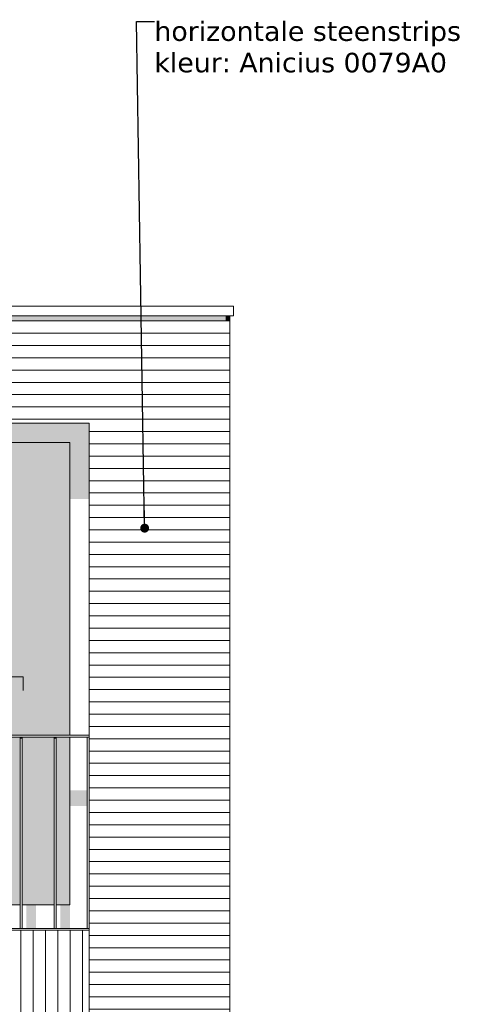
# Model space of a CAD drawing. Header units: millimetres. Extents: x -25778 to 132920, y -21930 to 17454.
# Tile 8 of 26: x 77529 to 79772, y -14570 to -9522. Entities that reach past the tile are written whole.
import ezdxf

# ---------------------------------------------------------------- set-up
doc = ezdxf.new("R2010")
doc.units = ezdxf.units.MM
doc.header["$MEASUREMENT"] = 0
for name, color, linetype in [('34 Balustrades', 7, 'Continuous'), ('34 Balustrades 2D arcering', 7, 'Continuous'), ('New_ Deuren', 7, 'Continuous'), ('New_21 Buitenwanden', 7, 'Continuous'), ('New_21 Buitenwanden 2D arcering', 7, 'Continuous'), ('New_21 Buitenwanden Afdek-arcering', 7, 'Continuous'), ('New_47 Dakafwerking', 7, 'Continuous'), ('Tekst_dim 1_ 100 .DO', 7, 'Continuous')]:
    doc.layers.add(name, color=color, linetype=linetype)
doc.styles.add('GENERATED_STYLE_1', font='verdana.ttf')
doc.dimstyles.new('GENERATED_STYLE__2', dxfattribs={"dimtxt": 0.18, "dimasz": 91.2, "dimexe": 0.18, "dimexo": 0.0625, "dimgap": 0, "dimtad": 0, "dimtih": 1, "dimtoh": 1, "dimdec": 4, "dimzin": 0, "dimdsep": 46, "dimcen": 0.09, "dimadec": 0, "dimazin": 0, "dimtfac": 1, "dimtdec": 4, "dimtmove": 0, "dimatfit": 3, "dimldrblk": 'ARROWHEAD_11', "dimfxl": 1, "dimtolj": 1, "dimtzin": 0, "dimarcsym": 0})

# ---------------------------------------------------------------- blocks, each defined once
blk = doc.blocks.new('Section Element_98_3', base_point=(78480.9, -20390.5))
at = {"layer": 'New_47 Dakafwerking', "color": 9, "linetype": 'Continuous', "lineweight": 0}
for p, q in [((78460.9, -10990.5), (73980.9, -10990.5)), ((73980.9, -11040.5), (73980.9, -10990.5)), ((78460.9, -11040.5), (73980.9, -11040.5))]:
    blk.add_line(p, q, dxfattribs=at)
blk = doc.blocks.new('Section Element_102_3', base_point=(78480.9, -20390.5))
at = {"layer": 'New_21 Buitenwanden Afdek-arcering', "linetype": 'Continuous', "lineweight": 0, "true_color": 0x000000}
h = blk.add_hatch(dxfattribs=at)
h.set_pattern_fill('920_Lijnen_horz__63_0003', color=18, style=0, pattern_type=2)
h.set_pattern_definition([(5e-12, (78480.854, -20390.455), (0, 63), [])])
h.paths.add_polyline_path([(78585.9, -14190.5), (78585.9, -17290.5), (78605.9, -17290.5), (78605.9, -14190.5)])
at = {"layer": 'New_21 Buitenwanden', "color": 7, "linetype": 'Continuous', "lineweight": 0}
blk.add_line((78605.9, -14190.5), (78605.9, -17290.5), dxfattribs=at)
blk = doc.blocks.new('Section Element_103_3', base_point=(78480.9, -20390.5))
at = {"layer": 'New_21 Buitenwanden 2D arcering', "linetype": 'Continuous', "lineweight": 0, "true_color": 0x1e2122}
blk.add_hatch(color=250, dxfattribs=at).paths.add_polyline_path([(78585.9, -11040.5), (78585.9, -11068.7), (78605.9, -11068.7), (78605.9, -11040.5)])
at = {"layer": 'New_21 Buitenwanden Afdek-arcering', "linetype": 'Continuous', "lineweight": 0, "true_color": 0x000000}
h = blk.add_hatch(dxfattribs=at)
h.set_pattern_fill('920_Lijnen_horz__63_0003', color=18, style=0, pattern_type=2)
h.set_pattern_definition([(3e-12, (78480.854, -20390.455), (0, 63), [])])
h.paths.add_polyline_path([(78585.9, -11040.5), (78585.9, -14190.5), (78605.9, -14190.5), (78605.9, -11040.5)])
at = {"layer": 'New_21 Buitenwanden', "color": 7, "linetype": 'Continuous', "lineweight": 0}
blk.add_line((78605.9, -11040.5), (78605.9, -14190.5), dxfattribs=at)
blk = doc.blocks.new('Section Element_106_3', base_point=(78480.9, -20390.5))
at = {"layer": 'New_21 Buitenwanden Afdek-arcering', "linetype": 'Continuous', "lineweight": 0, "true_color": 0x000000}
h = blk.add_hatch(dxfattribs=at)
h.set_pattern_fill('920_Lijnen_horz__63_0003', color=18, style=0, pattern_type=2)
h.set_pattern_definition([(8e-14, (78480.854, -20390.455), (0, 63), [])])
h.paths.add_polyline_path([(78585.9, -17290.5), (78585.9, -14190.5), (77885.9, -14190.5), (77885.9, -17290.5)])
at = {"layer": 'New_21 Buitenwanden', "color": 7, "linetype": 'Continuous', "lineweight": 0}
blk.add_line((77885.9, -17290.5), (77885.9, -14190.5), dxfattribs=at)
blk = doc.blocks.new('Section Element_108_3', base_point=(78480.9, -20390.5))
at = {"layer": 'New_21 Buitenwanden 2D arcering', "linetype": 'Continuous', "lineweight": 0, "true_color": 0x1e2122}
blk.add_hatch(color=250, dxfattribs=at).paths.add_polyline_path([(78585.9, -11040.5), (77885.9, -11040.5), (77885.9, -11068.7), (78585.9, -11068.7)])
at = {"layer": 'New_21 Buitenwanden Afdek-arcering', "linetype": 'Continuous', "lineweight": 0, "true_color": 0x000000}
h = blk.add_hatch(dxfattribs=at)
h.set_pattern_fill('920_Lijnen_horz__63_0003', color=18, style=0, pattern_type=2)
h.set_pattern_definition([(5e-14, (78480.854, -20390.455), (0, 63), [])])
h.paths.add_polyline_path([(78585.9, -14190.5), (78585.9, -11040.5), (77885.9, -11040.5), (77885.9, -14190.5)])
at = {"layer": 'New_21 Buitenwanden', "color": 7, "linetype": 'Continuous', "lineweight": 0}
blk.add_line((77885.9, -14190.5), (77885.9, -11590.5), dxfattribs=at)
blk = doc.blocks.new('Section Element_109_3', base_point=(78480.9, -20390.5))
at = {"layer": 'New_21 Buitenwanden 2D arcering', "linetype": 'Continuous', "lineweight": 0, "true_color": 0x1e2122}
blk.add_hatch(color=250, dxfattribs=at).paths.add_polyline_path([(74575.9, -11040.5), (74575.9, -11068.7), (77885.9, -11068.7), (77885.9, -11040.5)])
at = {"layer": 'New_21 Buitenwanden Afdek-arcering', "linetype": 'Continuous', "lineweight": 0, "true_color": 0x000000}
h = blk.add_hatch(dxfattribs=at)
h.set_pattern_fill('920_Lijnen_horz__63_0003', color=18, style=0, pattern_type=2)
h.set_pattern_definition([(0, (78480.854, -20390.455), (0, 63), [])])
h.paths.add_polyline_path([(74575.9, -11040.5), (74575.9, -11590.5), (77885.9, -11590.5), (77885.9, -11040.5)])
at = {"layer": 'New_21 Buitenwanden', "color": 7, "linetype": 'Continuous', "lineweight": 0}
blk.add_line((77885.9, -11590.5), (74575.9, -11590.5), dxfattribs=at)
blk = doc.blocks.new('Section Element_110_3', base_point=(78480.9, -20390.5))
at = {"layer": 'New_21 Buitenwanden 2D arcering', "linetype": 'Continuous', "lineweight": 0, "true_color": 0x1e2122}
blk.add_hatch(color=250, dxfattribs=at).paths.add_polyline_path([(74575.9, -14190.5), (74575.9, -14690.5), (74585.9, -14690.5), (74585.9, -14190.5)])
at = {"layer": 'New_21 Buitenwanden Afdek-arcering', "linetype": 'Continuous', "lineweight": 0, "true_color": 0x000000}
h = blk.add_hatch(dxfattribs=at)
h.set_pattern_fill('930_Lijnen_vert__63_0003', color=18, style=0, pattern_type=2)
h.set_pattern_definition([(90, (78480.854, -20390.455), (-63, 0), [])])
h.paths.add_polyline_path([(74575.9, -14190.5), (74575.9, -14690.5), (77885.9, -14690.5), (77885.9, -14190.5)])
at = {"layer": 'New_21 Buitenwanden', "color": 7, "linetype": 'Continuous', "lineweight": 0}
for p, q in [((77885.9, -14190.5), (74575.9, -14190.5)), ((77885.9, -14690.5), (74575.9, -14690.5))]:
    blk.add_line(p, q, dxfattribs=at)
blk = doc.blocks.new('Section Element_112_3', base_point=(78480.9, -20390.5))
at = {"layer": 'New_47 Dakafwerking', "color": 9, "linetype": 'Continuous', "lineweight": 0}
for p, q in [((78460.9, -10990.5), (78625.9, -10990.5)), ((78625.9, -10990.5), (78625.9, -11040.5)), ((78625.9, -11040.5), (78460.9, -11040.5))]:
    blk.add_line(p, q, dxfattribs=at)
blk = doc.blocks.new('Section Element_115_3', base_point=(78480.9, -20390.5))
at = {"layer": 'New_21 Buitenwanden 2D arcering', "linetype": 'Continuous', "lineweight": 0, "true_color": 0x1e2122}
for points in [[(76807.9, -11590.5), (76807.9, -11690.5), (76907.9, -11690.5), (77785.9, -11690.5), (77885.9, -11690.5), (77885.9, -11590.5)], [(76907.9, -11690.5), (76807.9, -11690.5), (76807.9, -13190.5), (76882.9, -13190.5), (76882.9, -11979.4), (76907.9, -11979.4)], [(76907.9, -13190.5), (76927.9, -13190.5), (76927.9, -12007.6), (77785.9, -12007.6), (77785.9, -11690.5), (76907.9, -11690.5)], [(77785.9, -11690.5), (77785.9, -11979.4), (77885.9, -11979.4), (77885.9, -11690.5)], [(76807.9, -14060.5), (76835.6, -14060.5), (76835.6, -13200.5), (76807.9, -13200.5)], [(76845.6, -14060.5), (76907.9, -14060.5), (76907.9, -13473.3), (76882.9, -13473.3), (76882.9, -13200.5), (76845.6, -13200.5)], [(76907.9, -13200.5), (76907.9, -14060.5), (76936.4, -14060.5), (76936.4, -13582.3), (77009.8, -13582.3), (77009.8, -13501.6), (76927.9, -13501.6), (76927.9, -13200.5)], [(77785.9, -14060.5), (77787.4, -14060.5), (77787.4, -13554), (77875.9, -13554), (77875.9, -13473.3), (77785.9, -13473.3)], [(77019.8, -13582.3), (77060.6, -13582.3), (77060.6, -14060.5), (77110.6, -14060.5), (77110.6, -13582.3), (77184, -13582.3), (77184, -13501.6), (77019.8, -13501.6)], [(77194, -13582.3), (77234.8, -13582.3), (77234.8, -14060.5), (77284.8, -14060.5), (77284.8, -13582.3), (77358.2, -13582.3), (77358.2, -13501.6), (77194, -13501.6)], [(77368.2, -13582.3), (77409, -13582.3), (77409, -14060.5), (77459, -14060.5), (77459, -13582.3), (77532.4, -13582.3), (77532.4, -13501.6), (77368.2, -13501.6)], [(77542.4, -13582.3), (77583.2, -13582.3), (77583.2, -14060.5), (77633.2, -14060.5), (77633.2, -13582.3), (77706.6, -13582.3), (77706.6, -13501.6), (77542.4, -13501.6)], [(77716.6, -13582.3), (77757.4, -13582.3), (77757.4, -14060.5), (77785.9, -14060.5), (77785.9, -13501.6), (77716.6, -13501.6)], [(76835.6, -14060.5), (76807.9, -14060.5), (76807.9, -14180.5), (76835.6, -14180.5)], [(76845.6, -14180.5), (76916.4, -14180.5), (76916.4, -14060.5), (76845.6, -14060.5)], [(77090.6, -14060.5), (77040.6, -14060.5), (77040.6, -14180.5), (77090.6, -14180.5)], [(77264.8, -14060.5), (77214.8, -14060.5), (77214.8, -14180.5), (77264.8, -14180.5)], [(77389, -14180.5), (77439, -14180.5), (77439, -14060.5), (77389, -14060.5)], [(77613.2, -14060.5), (77563.2, -14060.5), (77563.2, -14180.5), (77613.2, -14180.5)], [(77787.4, -14060.5), (77737.4, -14060.5), (77737.4, -14180.5), (77787.4, -14180.5)]]:
    blk.add_hatch(color=250, dxfattribs=at).paths.add_polyline_path(points)
at = {"layer": 'New_21 Buitenwanden Afdek-arcering', "linetype": 'Continuous', "lineweight": 0, "true_color": 0x99a3a6}
for points in [[(76907.9, -13190.5), (77785.9, -13190.5), (77785.9, -11690.5), (76907.9, -11690.5)], [(76907.9, -13200.5), (76907.9, -14060.5), (77009.8, -14060.5), (77009.8, -13200.5)], [(77184, -13200.5), (77019.8, -13200.5), (77019.8, -14060.5), (77184, -14060.5)], [(77194, -14060.5), (77358.2, -14060.5), (77358.2, -13200.5), (77194, -13200.5)], [(77368.2, -14060.5), (77532.4, -14060.5), (77532.4, -13200.5), (77368.2, -13200.5)], [(77542.4, -13200.5), (77542.4, -14060.5), (77706.6, -14060.5), (77706.6, -13200.5)], [(77716.6, -14060.5), (77785.9, -14060.5), (77785.9, -13200.5), (77716.6, -13200.5)]]:
    blk.add_hatch(color=253, dxfattribs=at).paths.add_polyline_path(points)
at = {"layer": 'New_ Deuren', "color": 7, "linetype": 'Continuous', "lineweight": 0}
for p, q in [((76907.9, -13190.5), (76907.9, -11690.5)), ((76907.9, -11690.5), (77785.9, -11690.5)), ((77785.9, -11690.5), (77785.9, -13190.5)), ((77146.9, -12890.5), (77207.5, -12855.5)), ((77546.9, -12890.5), (77146.9, -12890.5)), ((77146.9, -12890.5), (77207.5, -12925.5)), ((77546.9, -12890.5), (77546.9, -12960.5)), ((76907.9, -14060.5), (76907.9, -13200.5)), ((77785.9, -13200.5), (77785.9, -14060.5)), ((77009.8, -14060.5), (76907.9, -14060.5)), ((77184, -14060.5), (77019.8, -14060.5)), ((77358.2, -14060.5), (77194, -14060.5)), ((77532.4, -14060.5), (77368.2, -14060.5)), ((77706.6, -14060.5), (77542.4, -14060.5)), ((77785.9, -14060.5), (77716.6, -14060.5))]:
    blk.add_line(p, q, dxfattribs=at)
blk = doc.blocks.new('Section Element_129_3', base_point=(78480.9, -20390.5))
at = {"layer": '34 Balustrades 2D arcering', "linetype": 'Continuous', "lineweight": 0, "true_color": 0x1e2122}
blk.add_hatch(color=250, dxfattribs=at).paths.add_polyline_path([(74575.9, -13190.5), (74575.9, -13200.5), (74600.9, -13200.5), (74600.9, -13190.5)])
at = {"layer": '34 Balustrades', "color": 9, "linetype": 'Continuous', "lineweight": 0}
for p, q in [((77885.9, -13190.5), (74575.9, -13190.5)), ((77875.9, -13200.5), (74585.9, -13200.5))]:
    blk.add_line(p, q, dxfattribs=at)
blk = doc.blocks.new('Section Element_130_3', base_point=(78480.9, -20390.5))
at = {"layer": '34 Balustrades 2D arcering', "linetype": 'Continuous', "lineweight": 0, "true_color": 0x1e2122}
blk.add_hatch(color=250, dxfattribs=at).paths.add_polyline_path([(74575.9, -14180.5), (74575.9, -14190.5), (74600.9, -14190.5), (74600.9, -14180.5)])
at = {"layer": '34 Balustrades', "color": 9, "linetype": 'Continuous', "lineweight": 0}
blk.add_line((77875.9, -14180.5), (74585.9, -14180.5), dxfattribs=at)
blk = doc.blocks.new('Section Element_131_3', base_point=(78480.9, -20390.5))
at = {"layer": '34 Balustrades 2D arcering', "linetype": 'Continuous', "lineweight": 0, "true_color": 0x1e2122}
blk.add_hatch(color=250, dxfattribs=at).paths.add_polyline_path([(77716.6, -13200.5), (77706.6, -13200.5), (77706.6, -13207.5), (77716.6, -13207.5)])
at = {"layer": '34 Balustrades', "color": 9, "linetype": 'Continuous', "lineweight": 0}
for p, q in [((77706.6, -14180.5), (77706.6, -13200.5)), ((77716.6, -14180.5), (77716.6, -13200.5))]:
    blk.add_line(p, q, dxfattribs=at)
blk = doc.blocks.new('Section Element_132_3', base_point=(78480.9, -20390.5))
at = {"layer": '34 Balustrades 2D arcering', "linetype": 'Continuous', "lineweight": 0, "true_color": 0x1e2122}
blk.add_hatch(color=250, dxfattribs=at).paths.add_polyline_path([(77542.4, -13200.5), (77532.4, -13200.5), (77532.4, -13207.5), (77542.4, -13207.5)])
at = {"layer": '34 Balustrades', "color": 9, "linetype": 'Continuous', "lineweight": 0}
for p, q in [((77532.4, -14180.5), (77532.4, -13200.5)), ((77542.4, -14180.5), (77542.4, -13200.5))]:
    blk.add_line(p, q, dxfattribs=at)
blk = doc.blocks.new('Section Element_142_3', base_point=(78480.9, -20390.5))
at = {"layer": '34 Balustrades', "color": 9, "linetype": 'Continuous', "lineweight": 0}
for p, q in [((77885.9, -13200.5), (77875.9, -13200.5)), ((77875.9, -14180.5), (77875.9, -13200.5)), ((77885.9, -14180.5), (77875.9, -14180.5))]:
    blk.add_line(p, q, dxfattribs=at)
blk = doc.blocks.new('ARROWHEAD_11')
at = {"color": 0, "linetype": 'Continuous', "lineweight": 0}
blk.add_line((0, 0), (-1, 0), dxfattribs=at)
at = {"color": 0, "linetype": 'Continuous', "lineweight": 0, "const_width": 0.25, "flags": 128}
blk.add_lwpolyline([(-0.125, 0, 1), (0.125, 0, 1)], format="xyb", close=True, dxfattribs=at)

msp = doc.modelspace()

# ---------------------------------------------------------------- block references
at = {"layer": '34 Balustrades', "lineweight": 0}
for name in ['Section Element_129_3', 'Section Element_132_3', 'Section Element_131_3', 'Section Element_142_3', 'Section Element_130_3']:
    msp.add_blockref(name, (78480.9, -20390.5), dxfattribs=at)
at = {"layer": 'New_ Deuren', "lineweight": 0}
msp.add_blockref('Section Element_115_3', (78480.9, -20390.5), dxfattribs=at)
at = {"layer": 'New_21 Buitenwanden', "lineweight": 0}
for name in ['Section Element_109_3', 'Section Element_108_3', 'Section Element_103_3', 'Section Element_110_3', 'Section Element_106_3', 'Section Element_102_3']:
    msp.add_blockref(name, (78480.9, -20390.5), dxfattribs=at)
at = {"layer": 'New_47 Dakafwerking', "lineweight": 0}
for name in ['Section Element_98_3', 'Section Element_112_3']:
    msp.add_blockref(name, (78480.9, -20390.5), dxfattribs=at)

# ---------------------------------------------------------------- texts
at = {"layer": 'Tekst_dim 1_ 100 .DO', "color": 9, "linetype": 'Continuous', "lineweight": 0, "insert": (78219.8, -9530.9), "char_height": 100, "attachment_point": 1, "line_spacing_factor": 0.966296, "style": 'GENERATED_STYLE_1'}
msp.add_mtext('\\A1;{\\pql;\\fVerdana|b0|i0|c0|p0;\\W1.000000;horizontale \\fVerdana|b0|i0|c0|p0;\\W1.000000;steenstrips\\P\\pql;\\fVerdana|b0|i0|c0|p0;\\W1.000000;kleur: Anicius 0079A0}', dxfattribs=at)

# ---------------------------------------------------------------- leaders
at = {"layer": 'Tekst_dim 1_ 100 .DO', "color": 1, "linetype": 'Continuous', "lineweight": 0, "annotation_type": 0, "has_hookline": 1, "hookline_direction": 0, "text_width": 1552.7}
msp.add_leader([(78169.8, -12128.8), (78128.6, -9530.9), (78219.8, -9530.9)], dimstyle='GENERATED_STYLE__2', dxfattribs=at)

doc.saveas('drawing.dxf')
